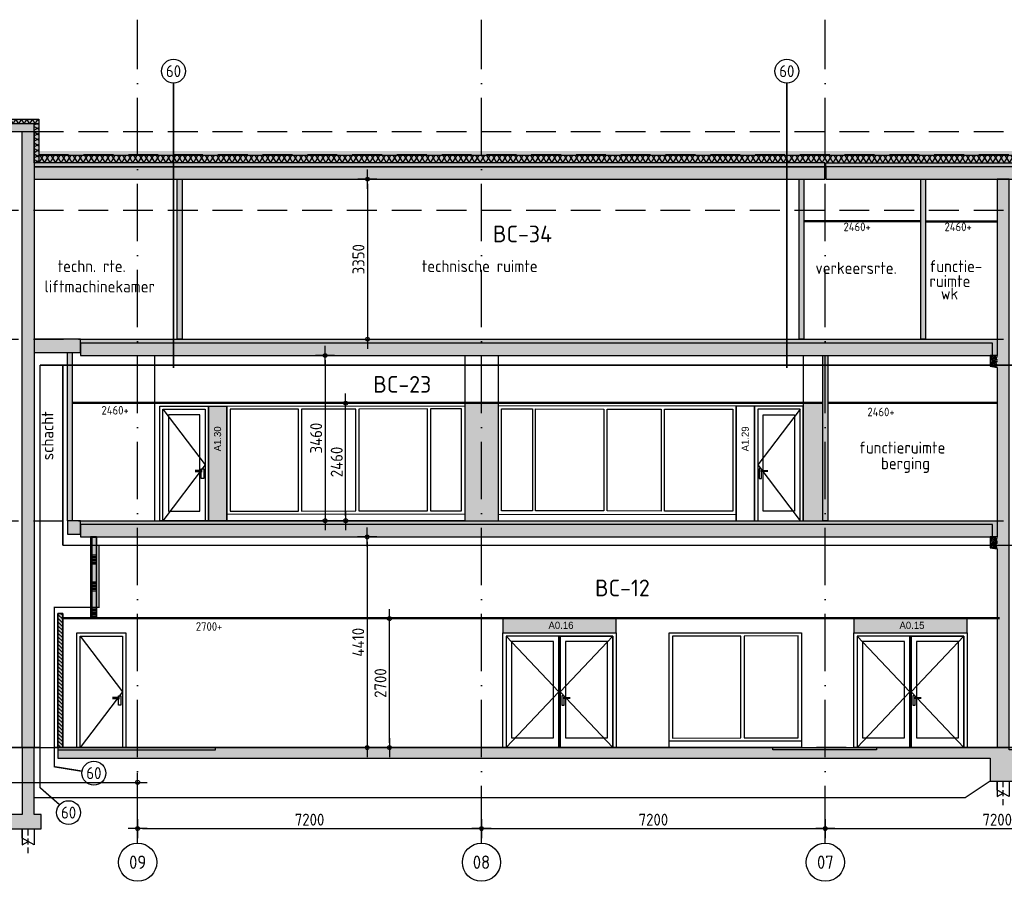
# Model space of a CAD drawing. Header units: millimetres. Extents: x -14070 to 121216, y 14949 to 85047.
# Tile 15 of 33: x 41630 to 62248, y 16840 to 34880. Entities that reach past the tile are written whole.
import ezdxf
from ezdxf.enums import TextEntityAlignment as Align

# ---------------------------------------------------------------- set-up
doc = ezdxf.new("R2010")
doc.units = ezdxf.units.MM
doc.header["$LTSCALE"] = 100
for name, pattern in [('ACAD_ISO10W100', [18, 12, -3, 0, -3]), ('gevels$0$ACAD_ISO10W100', [18, 12, -3, 0, -3]), ('HIDDEN2', [0.1875, 0.125, -0.0625])]:
    doc.linetypes.add(name, pattern=pattern)
doc.layers.get('Defpoints').update_dxf_attribs({"color": 181})
for name, color, linetype in [('A--L$7--_stramien', 1, 'Continuous'), ('A--L20--_bovenbouw', 8, 'Continuous'), ('A--L28--_hoofddraagkonstrukties', 3, 'Continuous'), ('A--L65--_beveiligingsinstallaties', 1, 'Continuous'), ('A--T$7--_stramien', 7, 'Continuous'), ('AM$1A---_MAATVOERING', 2, 'Continuous'), ('BURO_hoogtelijnen', 8, 'Continuous'), ('BURO_tekst', 7, 'Continuous'), ('Detail_arcering_rood', 1, 'Continuous'), ('Detail_beton', 4, 'Continuous'), ('Detail_isolatie', 1, 'Continuous'), ('Detail_kalkzandsteen', 4, 'Continuous'), ('Detail_prefabbeton', 4, 'Continuous'), ('gevels$0$A--L$7--_stramien', 1, 'Continuous')]:
    doc.layers.add(name, color=color, linetype=linetype)
for name, color, linetype, true_color in [('RAL 5007', 7, 'Continuous', 0x376b8c), ('SCHIJF', 7, 'Continuous', 0xb1c9df), ('signs', 7, 'Continuous', 0x5f76a8)]:
    doc.layers.add(name, color=color, linetype=linetype, true_color=true_color)
doc.styles.add('BRON maatvoering', font='isocp.shx')
doc.styles.add('BRON standaard', font='isocp.shx')
doc.styles.add('BURO maatvoering', font='isocp.shx')
doc.styles.add('MAAR_logotekst', font='DIN1451Com-Mittelschrift.ttf')
doc.styles.add('MAAR_stempel', font='LTe50146.ttf')
doc.dimstyles.new('BURO maatvoering 1-100', dxfattribs={"dimscale": 100, "dimtxt": 2.5, "dimasz": 1, "dimexe": 125, "dimexo": 0, "dimtad": 1, "dimdec": 0, "dimzin": 12, "dimdsep": 46, "dimtxsty": 'BRON maatvoering', "dimblk": 'BURO_maatvoeringssymbool_01', "dimcen": 2, "dimse1": 1, "dimse2": 1, "dimclrd": 1, "dimclrt": 7, "dimadec": 0, "dimazin": 0, "dimtfac": 1, "dimtdec": 0, "dimtix": 1, "dimtofl": 0, "dimtmove": 0, "dimatfit": 3, "dimldrblk": 'DOT', "dimfxl": 1, "dimtolj": 1, "dimtzin": 0, "dimarcsym": 0})
pattern_1 = [(17, (-290, 0), (10.314982, 31.931044), [0, -32.64, -18.48, 0, -26.88]), (48, (-290, 0), (-7.366232, 32.468733), [0, -32.32, 0, -32.96, 0, -26.56]), (71, (-290, 0), (-19.164631, 26.905229), [0, -32, 0, -19.2, -26.32])]
pattern_2 = [(44.41034, (0, 0), (-26.872023, 27.430902), []), (16.41034, (0, 0), (10.643048, 31.823198), [0, -32.64, -18.48, 0, -26.88]), (47.41034, (0, 0), (-7.031695, 32.542822), [0, -32.32, 0, -32.96, 0, -26.56]), (70.41034, (0, 0), (-18.886725, 27.101033), [0, -32, 0, -192, -26.32])]
pattern_3 = [(17, (0, 0), (10.314982, 31.9310436), [0, -32.64, -18.48, 0, -26.88]), (48, (0, 0), (-7.3662316, 32.468733), [0, -32.32, 0, -32.96, 0, -26.56]), (71, (0, 0), (-19.164631, 26.9052286), [0, -32, 0, -19.2, -26.32])]
pattern_4 = [(44.41034, (1e-11, -3800), (-26.872023, 27.430902), []), (16.41034, (1e-11, -3800), (10.643048, 31.823198), [0, -32.64, -18.48, 0, -26.88]), (47.41034, (1e-11, -3800), (-7.031695, 32.542822), [0, -32.32, 0, -32.96, 0, -26.56]), (70.41034, (1e-11, -3800), (-18.886725, 27.101033), [0, -32, 0, -192, -26.32])]

# ---------------------------------------------------------------- blocks, each defined once
blk = doc.blocks.new('BURO_maatvoeringssymbool_01')
at = {"color": 1}
for p, q in [((-2, 0), (2, 0)), ((0, -2), (0, 2))]:
    blk.add_line(p, q, dxfattribs=at)
blk.add_circle((0, 0), 0.4, dxfattribs=at)
blk = doc.blocks.new('*D145')
at = {"layer": 'AM$1A---_MAATVOERING', "color": 1, "lineweight": -2, "transparency": 16777216}
blk.add_line((37000, 18912), (44000, 18912), dxfattribs=at)
at = {"layer": 'Defpoints', "color": 0, "transparency": 16777216}
for p in [(44100, 18912), (36900, 18608), (44100, 18608)]:
    blk.add_point(p, dxfattribs=at)
at = {"layer": 'AM$1A---_MAATVOERING', "color": 1, "lineweight": -2, "transparency": 16777216, "xscale": 100, "yscale": 100, "zscale": 100, "rotation": 180}
blk.add_blockref('BURO_maatvoeringssymbool_01', (36900, 18912), dxfattribs=at)
at = {"layer": 'AM$1A---_MAATVOERING', "color": 1, "lineweight": -2, "transparency": 16777216, "xscale": 100, "yscale": 100, "zscale": 100}
blk.add_blockref('BURO_maatvoeringssymbool_01', (44100, 18912), dxfattribs=at)
at = {"layer": 'AM$1A---_MAATVOERING', "color": 7, "transparency": 16777216, "insert": (40500, 19099), "char_height": 250, "attachment_point": 5, "style": 'BRON maatvoering'}
blk.add_mtext('\\A1;7200', dxfattribs=at)
blk = doc.blocks.new('_Dot')
at = {"color": 0, "linetype": 'ByBlock', "lineweight": -2}
blk.add_line((-0.5, 0), (-1, 0), dxfattribs=at)
at = {"color": 0, "linetype": 'ByBlock', "const_width": 0.5}
blk.add_lwpolyline([(-0.25, 0, 1), (0.25, 0, 1)], format="xyb", close=True, dxfattribs=at)
blk = doc.blocks.new('*D146')
at = {"layer": 'AM$1A---_MAATVOERING', "color": 1, "lineweight": -2, "transparency": 16777216}
blk.add_line((44200, 17944), (51200, 17944), dxfattribs=at)
at = {"layer": 'Defpoints', "color": 0, "transparency": 16777216}
for p in [(51300, 17944), (44100, 17640), (51300, 17640)]:
    blk.add_point(p, dxfattribs=at)
at = {"layer": 'AM$1A---_MAATVOERING', "color": 1, "lineweight": -2, "transparency": 16777216, "xscale": 100, "yscale": 100, "zscale": 100, "rotation": 180}
blk.add_blockref('BURO_maatvoeringssymbool_01', (44100, 17944), dxfattribs=at)
at = {"layer": 'AM$1A---_MAATVOERING', "color": 1, "lineweight": -2, "transparency": 16777216, "xscale": 100, "yscale": 100, "zscale": 100}
blk.add_blockref('BURO_maatvoeringssymbool_01', (51300, 17944), dxfattribs=at)
at = {"layer": 'AM$1A---_MAATVOERING', "color": 7, "transparency": 16777216, "insert": (47700, 18131), "char_height": 250, "attachment_point": 5, "style": 'BRON maatvoering'}
blk.add_mtext('\\A1;7200', dxfattribs=at)
blk = doc.blocks.new('*D147')
at = {"layer": 'AM$1A---_MAATVOERING', "color": 1, "lineweight": -2, "transparency": 16777216}
blk.add_line((51400, 17944), (58400, 17944), dxfattribs=at)
at = {"layer": 'Defpoints', "color": 0, "transparency": 16777216}
for p in [(58500, 19140), (58500, 17944), (51300, 17640)]:
    blk.add_point(p, dxfattribs=at)
at = {"layer": 'AM$1A---_MAATVOERING', "color": 1, "lineweight": -2, "transparency": 16777216, "xscale": 100, "yscale": 100, "zscale": 100, "rotation": 180}
blk.add_blockref('BURO_maatvoeringssymbool_01', (51300, 17944), dxfattribs=at)
at = {"layer": 'AM$1A---_MAATVOERING', "color": 1, "lineweight": -2, "transparency": 16777216, "xscale": 100, "yscale": 100, "zscale": 100}
blk.add_blockref('BURO_maatvoeringssymbool_01', (58500, 17944), dxfattribs=at)
at = {"layer": 'AM$1A---_MAATVOERING', "color": 7, "transparency": 16777216, "insert": (54900, 18131), "char_height": 250, "attachment_point": 5, "style": 'BRON maatvoering'}
blk.add_mtext('\\A1;7200', dxfattribs=at)
blk = doc.blocks.new('*D148')
at = {"layer": 'AM$1A---_MAATVOERING', "color": 1, "lineweight": -2, "transparency": 16777216}
blk.add_line((58600, 17944), (65600, 17944), dxfattribs=at)
at = {"layer": 'Defpoints', "color": 0, "transparency": 16777216}
for p in [(58500, 19140), (65700, 19140), (65700, 17944)]:
    blk.add_point(p, dxfattribs=at)
at = {"layer": 'AM$1A---_MAATVOERING', "color": 1, "lineweight": -2, "transparency": 16777216, "xscale": 100, "yscale": 100, "zscale": 100, "rotation": 180}
blk.add_blockref('BURO_maatvoeringssymbool_01', (58500, 17944), dxfattribs=at)
at = {"layer": 'AM$1A---_MAATVOERING', "color": 1, "lineweight": -2, "transparency": 16777216, "xscale": 100, "yscale": 100, "zscale": 100}
blk.add_blockref('BURO_maatvoeringssymbool_01', (65700, 17944), dxfattribs=at)
at = {"layer": 'AM$1A---_MAATVOERING', "color": 7, "transparency": 16777216, "insert": (62100, 18131), "char_height": 250, "attachment_point": 5, "style": 'BRON maatvoering'}
blk.add_mtext('\\A1;7200', dxfattribs=at)
blk = doc.blocks.new('paal')
at = {"color": 1}
for points in [[(1707, -22488), (1707, -22814), (1957, -22677), (1957, -22488)], [(1957, -22488), (1957, -22814), (1832, -22745)]]:
    blk.add_lwpolyline(points, dxfattribs=at)
at = {"layer": 'BURO_hoogtelijnen', "linetype": 'HIDDEN2', "ltscale": 10}
blk.add_line((1832, -22992), (1832, -22444), dxfattribs=at)
blk = doc.blocks.new('*U216')
at = {"layer": 'Detail_arcering_rood'}
h = blk.add_hatch(dxfattribs=at)
h.set_pattern_fill('ISOLATIE', color=256, scale=100, style=0)
h.set_pattern_definition([(60, (6277.9, 0), (-86.6025, 50), []), (120, (6277.9, 0), (-86.6025, -50), [])])
h.paths.add_polyline_path([(0, 0), (0, 100), (820, 100), (820, 0)])
at = {"layer": 'Detail_isolatie'}
blk.add_lwpolyline([(0, 0), (0, 100), (820, 100), (820, 0)], close=True, dxfattribs=at)
blk = doc.blocks.new('*U217')
at = {"layer": 'Detail_arcering_rood'}
h = blk.add_hatch(dxfattribs=at)
h.set_pattern_fill('ISOLATIE', color=256, scale=100, style=0)
h.set_pattern_definition([(60, (8757.89, 0), (-86.6025, 50), []), (120, (8757.89, 0), (-86.6025, -50), [])])
h.paths.add_polyline_path([(0, 0), (0, 100), (3300, 100), (3300, 0)])
at = {"layer": 'Detail_isolatie'}
blk.add_lwpolyline([(0, 0), (0, 100), (3300, 100), (3300, 0)], close=True, dxfattribs=at)
blk = doc.blocks.new('*U219')
at = {"layer": 'Detail_arcering_rood'}
h = blk.add_hatch(dxfattribs=at)
h.set_pattern_fill('KALKZ', color=256, style=0)
h.set_pattern_definition([(45, (1e-11, 2707.98), (-38.8909, 38.8909), [])])
h.paths.add_polyline_path([(0, 2808), (100, 2808), (100, 0), (0, 0)])
at = {"layer": 'Detail_kalkzandsteen'}
blk.add_lwpolyline([(0, 2808), (100, 2808), (100, 0), (0, 0)], close=True, dxfattribs=at)
blk = doc.blocks.new('*D395')
at = {"layer": 'AM$1A---_MAATVOERING', "color": 1, "lineweight": -2, "transparency": 16777216}
blk.add_line((49372, 19740), (49372, 22240), dxfattribs=at)
at = {"layer": 'Defpoints', "color": 0, "transparency": 16777216}
for p in [(49372, 22340), (49656, 22340), (50107, 19640)]:
    blk.add_point(p, dxfattribs=at)
at = {"layer": 'AM$1A---_MAATVOERING', "color": 1, "lineweight": -2, "transparency": 16777216, "xscale": 100, "yscale": 100, "zscale": 100}
for p, rotation in [((49372, 22340), 90), ((49372, 19640), 270)]:
    blk.add_blockref('BURO_maatvoeringssymbool_01', p, dxfattribs=dict(at, rotation=rotation))
at = {"layer": 'AM$1A---_MAATVOERING', "color": 7, "transparency": 16777216, "insert": (49184, 20990), "char_height": 250, "attachment_point": 5, "rotation": 90, "style": 'BRON maatvoering'}
blk.add_mtext('\\A1;2700', dxfattribs=at)
blk = doc.blocks.new('*D396')
at = {"layer": 'AM$1A---_MAATVOERING', "color": 1, "lineweight": -2, "transparency": 16777216}
blk.add_line((48906, 23950), (48906, 19740), dxfattribs=at)
at = {"layer": 'Defpoints', "color": 0, "transparency": 16777216}
for p in [(48182, 24050), (48906, 19640), (50072, 19640)]:
    blk.add_point(p, dxfattribs=at)
at = {"layer": 'AM$1A---_MAATVOERING', "color": 1, "lineweight": -2, "transparency": 16777216, "xscale": 100, "yscale": 100, "zscale": 100}
for p, rotation in [((48906, 24050), 90), ((48906, 19640), 270)]:
    blk.add_blockref('BURO_maatvoeringssymbool_01', p, dxfattribs=dict(at, rotation=rotation))
at = {"layer": 'AM$1A---_MAATVOERING', "color": 7, "transparency": 16777216, "insert": (48718, 21845), "char_height": 250, "attachment_point": 5, "rotation": 90, "style": 'BRON maatvoering'}
blk.add_mtext('\\A1;4410', dxfattribs=at)
blk = doc.blocks.new('*D397')
at = {"layer": 'AM$1A---_MAATVOERING', "color": 1, "lineweight": -2, "transparency": 16777216}
blk.add_line((48025, 27750), (48025, 24490), dxfattribs=at)
at = {"layer": 'Defpoints', "color": 0, "transparency": 16777216}
for p in [(47301, 27850), (48025, 24390), (48686, 24390)]:
    blk.add_point(p, dxfattribs=at)
at = {"layer": 'AM$1A---_MAATVOERING', "color": 1, "lineweight": -2, "transparency": 16777216, "xscale": 100, "yscale": 100, "zscale": 100}
for p, rotation in [((48025, 27850), 90), ((48025, 24390), 270)]:
    blk.add_blockref('BURO_maatvoeringssymbool_01', p, dxfattribs=dict(at, rotation=rotation))
at = {"layer": 'AM$1A---_MAATVOERING', "color": 7, "transparency": 16777216, "insert": (47837, 26120), "char_height": 250, "attachment_point": 5, "rotation": 90, "style": 'BRON maatvoering'}
blk.add_mtext('\\A1;3460', dxfattribs=at)
blk = doc.blocks.new('*D398')
at = {"layer": 'AM$1A---_MAATVOERING', "color": 1, "lineweight": -2, "transparency": 16777216}
blk.add_line((48456, 24490), (48456, 26750), dxfattribs=at)
at = {"layer": 'Defpoints', "color": 0, "transparency": 16777216}
for p in [(48456, 26850), (49453, 26850), (48709, 24390)]:
    blk.add_point(p, dxfattribs=at)
at = {"layer": 'AM$1A---_MAATVOERING', "color": 1, "lineweight": -2, "transparency": 16777216, "xscale": 100, "yscale": 100, "zscale": 100}
for p, rotation in [((48456, 26850), 90), ((48456, 24390), 270)]:
    blk.add_blockref('BURO_maatvoeringssymbool_01', p, dxfattribs=dict(at, rotation=rotation))
at = {"layer": 'AM$1A---_MAATVOERING', "color": 7, "transparency": 16777216, "insert": (48268, 25620), "char_height": 250, "attachment_point": 5, "rotation": 90, "style": 'BRON maatvoering'}
blk.add_mtext('\\A1;2460', dxfattribs=at)
blk = doc.blocks.new('*D401')
at = {"layer": 'AM$1A---_MAATVOERING', "color": 1, "lineweight": -2, "transparency": 16777216}
blk.add_line((48912, 31440), (48912, 28290), dxfattribs=at)
at = {"layer": 'Defpoints', "color": 0, "transparency": 16777216}
for p in [(47304, 31540), (48912, 28190), (49573, 28190)]:
    blk.add_point(p, dxfattribs=at)
at = {"layer": 'AM$1A---_MAATVOERING', "color": 1, "lineweight": -2, "transparency": 16777216, "xscale": 100, "yscale": 100, "zscale": 100}
for p, rotation in [((48912, 31540), 90), ((48912, 28190), 270)]:
    blk.add_blockref('BURO_maatvoeringssymbool_01', p, dxfattribs=dict(at, rotation=rotation))
at = {"layer": 'AM$1A---_MAATVOERING', "color": 7, "transparency": 16777216, "insert": (48724, 29865), "char_height": 250, "attachment_point": 5, "rotation": 90, "style": 'BRON maatvoering'}
blk.add_mtext('\\A1;3350', dxfattribs=at)
blk = doc.blocks.new('AL_stramlab_01_P03_BV')
at = {"color": 2, "linetype": 'Continuous', "lineweight": -2}
blk.add_circle((0, 0), 500, dxfattribs=at)
at = {"color": 4, "linetype": 'Continuous', "lineweight": -2, "style": 'BRON standaard'}
blk.add_attdef('LABEL', text='', height=350, dxfattribs=at).set_placement((0, 0), align=Align.MIDDLE_CENTER)
blk = doc.blocks.new('65_brandscheiding_01_P03_BV')
at = {"color": 3, "linetype": 'Continuous', "lineweight": -2}
blk.add_circle((0, 0), 2.5, dxfattribs=at)
at = {"color": 4, "linetype": 'Continuous', "lineweight": -2, "style": 'BURO maatvoering'}
blk.add_attdef('BURO_BRSCH:MIN', text='', height=2.5, dxfattribs=at).set_placement((0, 0), align=Align.MIDDLE_CENTER)

msp = doc.modelspace()

# ---------------------------------------------------------------- hatches: boundary and pattern name
h = msp.add_hatch(color=60)
h.dxf.hatch_style = 1
h.paths.add_polyline_path([(38730, 31880), (38730, 32800), (42030, 32800), (42030, 31880), (41930, 31880), (41930, 32700), (38830, 32700), (38830, 31880)])
h = msp.add_hatch()
h.set_pattern_fill('GRAVEL', color=256, scale=5)
h.set_pattern_definition([(228.0128, (-39797.528, 153711.018), (-1016.0008633, -1143.00140448), [17.08605, -1691.525]), (184.9697, (-39808.958, 153698.3185), (1524.00246531, 126.99910377), [29.32025, -2902.7]), (132.5104, (-39838.168, 153695.7785), (1269.99907592, -1397.00136462), [20.6741, -2046.735]), (267.2737, (-39887.698, 153664.0285), (126.99944854, 2539.99918267), [26.70025, -2643.32]), (292.8337, (-39888.968, 153637.3585), (-635.00180278, 1524.0008665), [26.1817, -2591.99]), (357.2737, (-39878.808, 153613.2285), (-2539.99918267, 126.99944854), [26.70025, -2643.32]), (37.6942, (-39852.138, 153611.9585), (-1651.00104306, -1269.99886785), [35.3097, -3495.655]), (72.2553, (-39824.198, 153633.5485), (889.00177827, 2794.0008103), [33.336, -3300.265]), (121.4296, (-39814.038, 153665.2985), (-1016.00026176, 1650.998058), [26.79065, -2652.275]), (175.2364, (-39828.008, 153688.158), (1396.99890265, -126.99880814), [30.58565, -1498.695]), (222.3974, (-39858.488, 153690.6985), (-1524.00004586, -1396.99818253), [39.5539, -3915.84]), (138.8141, (-39761.968, 153662.758), (-888.9994337, 761.99882786), [13.50025, -1336.53]), (171.4692, (-39772.128, 153671.6485), (1650.99747978, -254.00064), [25.6841, -2542.73]), (225, (-39797.53, 153675.46), (-3e-14, -126.999913), [17.96045, -161.6445]), (203.1986, (-39806.418, 153690.698), (635.0021413, 254.0011137), [9.67205, -957.53]), (291.8014, (-39815.308, 153686.888), (-127.000089, 381.0002454), [13.6783, -670.24]), (30.9638, (-39810.228, 153674.188), (380.9995977, 254.000198), [22.216, -718.315]), (161.5651, (-39791.178, 153685.62), (254.000116, -126.999811), [16.06435, -385.545]), (16.3895, (-39888.968, 153686.8885), (1270.0007007, 380.9992075), [22.5044, -2227.94]), (70.3462, (-39867.378, 153693.2385), (-507.99858443, -1396.99802443), [18.87995, -1869.11]), (293.1986, (-39791.178, 153711.018), (-254.0011137, 635.0021413), [19.344, -947.86]), (343.6105, (-39783.558, 153693.2385), (-1270.0007007, 380.9992075), [22.5044, -2227.94]), (339.444, (-39888.968, 153608.148), (-635.0007882, 253.9996918), [21.70175, -1063.385]), (294.7751, (-39868.648, 153600.5285), (-634.9985202, 1396.9993513), [18.1836, -1800.18]), (66.8014, (-39789.908, 153584.018), (254.0011137, 635.0021413), [19.344, -947.86]), (17.354, (-39782.288, 153601.7985), (-1651.0000891, -507.99923378), [21.28915, -2107.62]), (69.444, (-39852.138, 153584.018), (-253.9996918, -635.0007882), [10.8509, -1074.24]), (101.3099, (-39797.528, 153584.018), (-126.999373, 507.998373), [6.47575, -641.1]), (165.9638, (-39798.798, 153590.368), (381.0002677, -126.99978), [26.1817, -497.4525]), (186.009, (-39824.198, 153596.7185), (1269.99812722, 126.99970343), [24.26335, -2402.07]), (303.6901, (-39810.228, 153662.76), (-127.0000436, 253.999755), [18.3162, -439.589]), (353.1572, (-39800.068, 153647.5185), (2159.00089283, -254.00113758), [31.97785, -3165.8]), (60.9454, (-39768.318, 153643.708), (-507.9988183, -888.99788054), [13.0754, -1294.47]), (90, (-39761.97, 153655.14), (-127, 127), [7.62, -119.38]), (120.2564, (-39826.738, 153600.528), (507.99892334, -888.99955162), [17.64335, -1746.695]), (48.0128, (-39835.628, 153615.768), (1016.0008633, 1143.00140448), [34.17215, -1674.44]), (0, (-39812.77, 153641.17), (127, 127), [33.02, -93.98]), (325.3048, (-39779.748, 153641.1685), (-1269.99779955, 889.00008452), [20.0805, -1987.965]), (254.0546, (-39763.238, 153629.738), (-127.000324, -508.0012102), [18.49145, -906.085]), (207.646, (-39768.318, 153611.9585), (-2412.99915245, -1270.00079874), [30.10725, -2980.625]), (175.4261, (-39794.988, 153597.9885), (-1651.00038024, 126.99938556), [31.85145, -3153.29]), (175.4261, (-39794.988, 153597.9885), (-1651.00038024, 126.99938556), [31.85145, -3153.29])])
h.paths.add_polyline_path([(42030, 32128.5), (42030, 32046.5), (98424.3, 32046.5), (98424.3, 32128.5)])
h.paths.add_polyline_path([(38730, 32046.5), (38730, 32128.5), (22261, 32128.5), (22261, 32046.5)])
for points in [[(44930, 31540), (45030, 31540), (45030, 28190), (44930, 28190)], [(57950, 31540), (58050, 31540), (58050, 28190), (57950, 28190)], [(60500, 31540), (60600, 31540), (60600, 28190), (60500, 28190)], [(42630, 27910), (42730, 27910), (42730, 24390), (42630, 24390)], [(58450, 27850), (58550, 27850), (58550, 24390), (58450, 24390)]]:
    msp.add_hatch(color=60).paths.add_polyline_path(points)
at = {"layer": 'A--L20--_bovenbouw', "linetype": 'Continuous', "lineweight": -3}
msp.add_hatch(color=249, dxfattribs=at).paths.add_polyline_path([(43239.3, 22360), (43239.3, 24050), (43114.3, 24050), (43114.3, 22360)], flags=0)
h = msp.add_hatch(dxfattribs=at)
h.set_pattern_fill('SWAND', color=1, scale=5, angle=90, style=0)
h.set_pattern_definition([(180, (43239.26, 22360), (-3e-14, -562.5), []), (180, (43239.26, 22391.27), (-3e-14, -562.5), []), (180, (43239.26, 22422.5), (-3e-14, -562.5), []), (180, (43239.26, 22453.77), (-3e-14, -562.5), []), (180, (43239.26, 22485), (-3e-14, -562.5), []), (180, (43239.26, 22516.27), (-3e-14, -562.5), []), (180, (43239.26, 22547.5), (-3e-14, -562.5), [])])
h.paths.add_polyline_path([(43239.3, 22360), (43239.3, 24050), (43114.3, 24050), (43114.3, 22360)], flags=0)
at = {"layer": 'Detail_arcering_rood'}
h = msp.add_hatch(dxfattribs=at)
h.set_pattern_fill('PREFB', color=256, scale=2, style=0)
h.set_pattern_definition([(45, (-26054.922, 167764.02), (-27.1529, 27.1529), []), (17, (-26054.922, 167764.018), (10.314982, 31.9310436), [0, -32.64, -18.48, 0, -26.88]), (48, (-26054.922, 167764.018), (-7.3662316, 32.468733), [0, -32.32, 0, -32.96, 0, -26.56]), (71, (-26054.922, 167764.018), (-19.1646307, 26.9052286), [0, -32, 0, -192, -26.32])])
h.paths.add_polyline_path([(38830, 32540), (41930, 32540), (41930, 32700), (38830, 32700)])
h = msp.add_hatch(dxfattribs=at)
h.set_pattern_fill('PREFB', color=256, scale=2, angle=359.41034, style=0)
h.set_pattern_definition(pattern_2)
h.paths.add_polyline_path([(41680, 32540), (41930, 32540), (41930, 19640), (41680, 19640)])
h = msp.add_hatch(dxfattribs=at)
h.set_pattern_fill('ISOLATIE', color=256, scale=100, style=0)
h.set_pattern_definition([(60, (-39888.97, 153584.02), (-86.60254, 50), []), (120, (-39888.97, 153584.02), (-86.60254, -50), [])])
h.paths.add_polyline_path([(38730, 31880), (38730, 32044.5), (22261.5, 32044.5), (22261.5, 31880)])
h.paths.add_polyline_path([(42030, 32044.5), (42030, 31880), (98424.3, 31880), (98424.3, 32044.5)])
h = msp.add_hatch(dxfattribs=at)
h.set_pattern_fill('BETON', color=256, scale=2, style=0)
h.set_pattern_definition(pattern_3)
h.paths.add_polyline_path([(41930, 31800), (58490, 31800), (58490, 31880), (41930, 31880)])
h = msp.add_hatch(dxfattribs=at)
h.set_pattern_fill('PREFB', color=256, scale=2, style=0)
h.set_pattern_definition([(45, (-9535.202, 166764.02), (-27.1529, 27.1529), []), (17, (-9535.202, 166764.018), (10.314982, 31.9310436), [0, -32.64, -18.48, 0, -26.88]), (48, (-9535.202, 166764.018), (-7.3662316, 32.468733), [0, -32.32, 0, -32.96, 0, -26.56]), (71, (-9535.202, 166764.018), (-19.1646307, 26.9052286), [0, -32, 0, -192, -26.32])])
h.paths.add_polyline_path([(41930, 31540), (58490, 31540), (58490, 31800), (41930, 31800)])
h = msp.add_hatch(dxfattribs=at)
h.set_pattern_fill('BETON', color=256, scale=2, style=0)
h.set_pattern_definition(pattern_3)
h.paths.add_polyline_path([(58510, 31800), (58510, 31880), (98424.3, 31880), (98424.3, 31540), (98274.3, 31540), (98274.3, 31800)])
h = msp.add_hatch(dxfattribs=at)
h.set_pattern_fill('PREFB', color=256, scale=2, style=0)
h.set_pattern_definition([(45, (24315.534, 166764.02), (-27.1529, 27.1529), []), (17, (24315.534, 166764.018), (10.314982, 31.9310436), [0, -32.64, -18.48, 0, -26.88]), (48, (24315.534, 166764.018), (-7.3662316, 32.468733), [0, -32.32, 0, -32.96, 0, -26.56]), (71, (24315.534, 166764.018), (-19.1646307, 26.9052286), [0, -32, 0, -192, -26.32])])
h.paths.add_polyline_path([(58510, 31540), (98274.3, 31540), (98274.3, 31800), (58510, 31800)])
h = msp.add_hatch(dxfattribs=at)
h.set_pattern_fill('PREFB', color=256, scale=2, style=0)
h.set_pattern_definition([(45, (-3850, -2575), (-27.1529, 27.1529), []), (17, (-3850, -2575), (10.314982, 31.931044), [0, -32.64, -18.48, 0, -26.88]), (48, (-3850, -2575), (-7.366232, 32.468733), [0, -32.32, 0, -32.96, 0, -26.56]), (71, (-3850, -2575), (-19.164631, 26.905229), [0, -32, 0, -192, -26.32])])
h.paths.add_polyline_path([(62350, 31540), (62100, 31540), (62100, 19640), (62350, 19640)])
h = msp.add_hatch(dxfattribs=at)
h.set_pattern_fill('BETON', color=256, scale=2, style=0)
h.set_pattern_definition([(17, (0, 3800), (10.314982, 31.931044), [0, -32.64, -18.48, 0, -26.88]), (48, (0, 3800), (-7.366232, 32.468733), [0, -32.32, 0, -32.96, 0, -26.56]), (71, (0, 3800), (-19.164631, 26.905229), [0, -32, 0, -19.2, -26.32])])
h.paths.add_polyline_path([(38830, 27910), (35830, 27910), (35830, 28190), (38830, 28190)])
h.paths.add_polyline_path([(42900, 28190), (41930, 28190), (41930, 27910), (42900, 27910)])
h = msp.add_hatch(dxfattribs=at)
h.set_pattern_fill('BETON', color=256, scale=2, style=0)
h.set_pattern_definition(pattern_3)
h.paths.add_polyline_path([(42900, 28190), (62100, 28190), (62100, 27850), (62004, 27850), (62004, 28110), (42900, 28110)])
h = msp.add_hatch(dxfattribs=at)
h.set_pattern_fill('PREFB', color=256, scale=2, style=0)
h.set_pattern_definition([(45, (-8426.18, 163074.02), (-27.1529, 27.1529), []), (17, (-8426.18, 163074.018), (10.314982, 31.9310436), [0, -32.64, -18.48, 0, -26.88]), (48, (-8426.18, 163074.018), (-7.3662316, 32.468733), [0, -32.32, 0, -32.96, 0, -26.56]), (71, (-8426.18, 163074.018), (-19.1646307, 26.9052286), [0, -32, 0, -192, -26.32])])
h.paths.add_polyline_path([(42900, 27850), (62004, 27850), (62004, 28110), (42900, 28110)])
h = msp.add_hatch(dxfattribs=at)
h.set_pattern_fill('PREFB', color=256, scale=2, angle=359.41034, style=0)
h.set_pattern_definition(pattern_2)
h.paths.add_polyline_path([(61950, 27850), (62100, 27850), (62100, 27600), (61950, 27625)])
h = msp.add_hatch(dxfattribs=at)
h.set_pattern_fill('BETON', color=256, scale=2, style=0)
h.set_pattern_definition(pattern_3)
h.paths.add_polyline_path([(38830, 24110), (35830, 24110), (35830, 24390), (38830, 24390)])
h.paths.add_polyline_path([(42900, 24390), (42630, 24390), (42630, 24110), (42900, 24110)])
h = msp.add_hatch(dxfattribs=at)
h.set_pattern_fill('BETON', color=256, scale=2, style=0)
h.set_pattern_definition([(17, (1e-11, -3800), (10.314982, 31.931044), [0, -32.64, -18.48, 0, -26.88]), (48, (1e-11, -3800), (-7.366232, 32.468733), [0, -32.32, 0, -32.96, 0, -26.56]), (71, (1e-11, -3800), (-19.164631, 26.905229), [0, -32, 0, -19.2, -26.32])])
h.paths.add_polyline_path([(42900, 24390), (62100, 24390), (62100, 24050), (62004, 24050), (62004, 24310), (42900, 24310)])
h = msp.add_hatch(dxfattribs=at)
h.set_pattern_fill('PREFB', color=256, scale=2, style=0)
h.set_pattern_definition([(45, (-8426.18, 159274.02), (-27.1529, 27.1529), []), (17, (-8426.18, 159274.018), (10.314982, 31.9310436), [0, -32.64, -18.48, 0, -26.88]), (48, (-8426.18, 159274.018), (-7.3662316, 32.468733), [0, -32.32, 0, -32.96, 0, -26.56]), (71, (-8426.18, 159274.018), (-19.1646307, 26.9052286), [0, -32, 0, -192, -26.32])])
h.paths.add_polyline_path([(42900, 24050), (62004, 24050), (62004, 24310), (42900, 24310)])
h = msp.add_hatch(dxfattribs=at)
h.set_pattern_fill('PREFB', color=256, scale=2, angle=359.41034, style=0)
h.set_pattern_definition(pattern_4)
h.paths.add_polyline_path([(61950, 24050), (62100, 24050), (62100, 23800), (61950, 23825)])
h = msp.add_hatch(dxfattribs=at)
h.set_pattern_fill('PREFB', color=256, scale=2, angle=359.41034, style=0)
h.set_pattern_definition(pattern_4)
h.paths.add_polyline_path([(61950, 24050), (62100, 24050), (62100, 23800), (61950, 23825)])
h = msp.add_hatch(dxfattribs=at)
h.set_pattern_fill('BETON', color=256, scale=2, style=0)
h.set_pattern_definition(pattern_1)
h.paths.add_polyline_path([(22110.3, 19640), (22110.3, 19340), (21910.3, 19340), (21910.3, 18840), (22460.3, 18840), (22460.3, 19420), (29550, 19420), (29550, 18940), (30100, 18940), (30100, 19420), (35555, 19420), (35555, 18940), (36105, 18940), (36105, 19420), (38580, 19420), (38580, 18240), (38430, 18240), (38430, 17940), (42080, 17940), (42080, 18240), (41930, 18240), (41930, 19640), (41680, 19640), (41680, 18240), (38839.8, 18240), (38830, 19640)])
h = msp.add_hatch(dxfattribs=at)
h.set_pattern_fill('BETON', color=256, scale=2, style=0)
h.set_pattern_definition(pattern_1)
h.paths.add_polyline_path([(61950, 19420), (61950, 18940), (62500, 18940), (62500, 19420), (69500, 19420), (69500, 18940), (70050, 18940), (70050, 19420), (75780, 19420), (75780, 19640), (69650, 19640), (69650, 19590), (62350, 19590), (62350, 19640), (59575, 19640), (59575, 19590), (57400, 19590), (57400, 19640), (45730, 19640), (45730, 19590), (42430, 19590), (42430, 19420)])
h = msp.add_hatch(color=60, dxfattribs=at)
h.dxf.hatch_style = 1
h.paths.add_polyline_path([(42430, 19590), (45730, 19590), (45730, 19640), (42430, 19640)])
h = msp.add_hatch(color=60, dxfattribs=at)
h.dxf.hatch_style = 1
h.paths.add_polyline_path([(57400, 19640), (59575, 19640), (59575, 19590), (57400, 19590)])
at = {"layer": 'RAL 5007', "true_color": 0x376b8c}
h = msp.add_hatch(color=147, dxfattribs=at)
h.dxf.hatch_style = 1
h.paths.add_polyline_path([(50950, 26850), (51650, 26850), (51650, 24397), (50950, 24397)])
h = msp.add_hatch(color=147, dxfattribs=at)
h.dxf.hatch_style = 1
h.paths.add_polyline_path([(58037, 26850), (58450, 26850), (58450, 24397), (58037, 24397)])

# ---------------------------------------------------------------- linework, layer by layer
for p, q in [((42030, 32046.5), (98423.7, 32046.5)), ((60500, 30670), (58050, 30670)), ((60500, 30650), (58050, 30650)), ((60600, 30670), (62100, 30670)), ((60600, 30650), (62100, 30650)), ((44450, 27850), (44450, 24390)), ((50950, 27857), (50950, 24397)), ((51650, 27857), (51650, 24397)), ((58037, 27850), (58037, 24390)), ((42730, 26870), (58450, 26870)), ((42730, 26850), (58450, 26850)), ((58550, 26870), (62100, 26870)), ((58550, 26850), (62100, 26850)), ((42512.3, 22360), (62146.4, 22360)), ((42512.3, 22342.6), (62146.4, 22342.6))]:
    msp.add_line(p, q)
at = {"color": 8}
for p, q in [((61950, 18940), (61427.3, 18590)), ((61427.3, 18590), (41930, 18590))]:
    msp.add_line(p, q, dxfattribs=at)
for points in [[(38730, 31880), (38730, 32800), (42030, 32800), (42030, 31880), (41930, 31880), (41930, 32700), (38830, 32700), (38830, 31880), (38730, 31880)], [(58510, 31800), (58510, 31880), (98424.3, 31880), (98424.3, 31540), (98274.3, 31540), (98274.3, 31800), (58510, 31800)], [(42900, 28190), (62100, 28190), (62100, 27850), (62004, 27850), (62004, 28110), (42900, 28110)], [(42630, 27910), (42730, 27910), (42730, 24390), (42630, 24390)], [(58450, 27850), (58550, 27850), (58550, 24390), (58450, 24390)], [(42900, 24390), (62100, 24390), (62100, 24050), (62004, 24050), (62004, 24310), (42900, 24310)], [(43146.3, 24050), (43239.3, 24050), (43239.3, 22360), (43146.3, 22360)], [(42430, 22448), (42530, 22448), (42530, 19640), (42430, 19640)], [(43850, 19640), (42830, 19640), (42830, 22040), (43850, 22040)], [(51750, 22040), (54120, 22040), (54120, 19640), (51750, 19640)], [(58000, 19643.8), (55233, 19640), (55233, 22040), (58000, 22043.8)], [(55233, 22040), (58000, 22043.8), (58000, 19776.8), (55233, 19773)], [(59100, 22040), (61470, 22040), (61470, 19640), (59100, 19640)], [(42430, 19590), (45730, 19590), (45730, 19640), (42430, 19640)], [(57400, 19640), (59575, 19640), (59575, 19590), (57400, 19590)]]:
    msp.add_lwpolyline(points, close=True)
at = {"elevation": 0}
msp.add_lwpolyline([(41930, 31800), (58490, 31800), (58490, 31880), (41930, 31880), (41930, 31800)], dxfattribs=at)
for points in [[(44930, 31540), (45030, 31540), (45030, 28190), (44930, 28190)], [(57950, 31540), (58050, 31540), (58050, 28190), (57950, 28190)], [(60500, 31540), (60600, 31540), (60600, 28190), (60500, 28190)]]:
    msp.add_lwpolyline(points, close=True, dxfattribs=at)
at = {"color": 1}
for points in [[(45583, 24390), (44563, 24390), (44563, 26790), (45583, 26790)], [(44630, 26723), (45516, 26723), (45516, 24390), (44630, 24390)], [(44744, 24592.6), (45402, 24592.6), (45402, 26609), (44744, 26609)], [(50950, 24397), (45967.6, 24390), (45967.6, 26790), (50950, 26797)], [(45967.6, 26790), (50950, 26797), (50950, 24530), (45967.6, 24523)], [(47467.6, 26725.1), (46034.6, 26723), (46034.6, 24590), (47467.6, 24592.1)], [(47467.6, 26725.1), (46034.6, 26723), (46034.6, 24590), (47467.6, 24592.1)], [(48667.6, 26726.8), (47534.6, 26725.2), (47534.6, 24592.2), (48667.6, 24593.8)], [(48667.6, 26726.8), (47534.6, 26725.2), (47534.6, 24592.2), (48667.6, 24593.8)], [(50167.6, 26729), (48734.6, 26726.9), (48734.6, 24593.9), (50167.6, 24596)], [(50167.6, 26729), (48734.6, 26726.9), (48734.6, 24593.9), (50167.6, 24596)], [(50883, 26730), (50234.6, 26729.1), (50234.6, 24596.1), (50883, 24597)], [(50883, 26730), (50234.6, 26729.1), (50234.6, 24596.1), (50883, 24597)], [(51650, 24397), (56632.4, 24390), (56632.4, 26790), (51650, 26797)], [(56632.4, 26790), (51650, 26797), (51650, 24530), (56632.4, 24523)], [(51717, 26730), (52365.4, 26729.1), (52365.4, 24596.1), (51717, 24597)], [(51717, 26730), (52365.4, 26729.1), (52365.4, 24596.1), (51717, 24597)], [(52432.4, 26729), (53865.4, 26726.9), (53865.4, 24593.9), (52432.4, 24596)], [(52432.4, 26729), (53865.4, 26726.9), (53865.4, 24593.9), (52432.4, 24596)], [(53932.4, 26726.8), (55065.4, 26725.2), (55065.4, 24592.2), (53932.4, 24593.8)], [(53932.4, 26726.8), (55065.4, 26725.2), (55065.4, 24592.2), (53932.4, 24593.8)], [(55132.4, 26725.1), (56565.4, 26723), (56565.4, 24590), (55132.4, 24592.1)], [(55132.4, 26725.1), (56565.4, 26723), (56565.4, 24590), (55132.4, 24592.1)], [(57017, 24390), (58037, 24390), (58037, 26790), (57017, 26790)], [(57970, 26723), (57084, 26723), (57084, 24390), (57970, 24390)], [(57856, 24592.6), (57198, 24592.6), (57198, 26609), (57856, 26609)], [(42897, 21973), (43783, 21973), (43783, 19640), (42897, 19640)], [(51750, 19640), (51750, 22040), (54120, 22040), (54120, 19640), (54053, 19640), (54053, 21973), (51817, 21973), (51817, 19640), (51750, 19640)], [(51817, 19640), (54053, 19640), (54053, 21973), (51817, 21973)], [(51817, 19640), (52921.5, 19640), (52921.5, 21973), (51817, 21973)], [(52921.5, 21973), (51817, 21973), (51817, 19640), (52921.5, 19640)], [(52807.5, 21859), (51931, 21859), (51931, 19842.6), (52807.5, 19842.6)], [(52948.5, 21973), (54053, 21973), (54053, 19640), (52948.5, 19640)], [(54053, 21973), (52948.5, 21973), (52948.5, 19640), (54053, 19640)], [(53939, 21859), (53062.5, 21859), (53062.5, 19842.6), (53939, 19842.6)], [(56733, 21975.1), (55300, 21973), (55300, 19840), (56733, 19842.1)], [(57933, 21976.8), (56800, 21975.2), (56800, 19842.2), (57933, 19843.8)], [(59100, 19640), (59100, 22040), (61470, 22040), (61470, 19640), (61403, 19640), (61403, 21973), (59167, 21973), (59167, 19640), (59100, 19640)], [(59167, 19640), (61403, 19640), (61403, 21973), (59167, 21973)], [(59167, 19640), (60271.5, 19640), (60271.5, 21973), (59167, 21973)], [(60271.5, 21973), (59167, 21973), (59167, 19640), (60271.5, 19640)], [(60157.5, 21859), (59281, 21859), (59281, 19842.6), (60157.5, 19842.6)], [(60298.5, 21973), (61403, 21973), (61403, 19640), (60298.5, 19640)], [(61403, 21973), (60298.5, 21973), (60298.5, 19640), (61403, 19640)], [(61289, 21859), (60412.5, 21859), (60412.5, 19842.6), (61289, 19842.6)]]:
    msp.add_lwpolyline(points, close=True, dxfattribs=at)
at = {"color": 8}
for points in [[(44630, 26723), (45516, 25556.5), (44630, 24390)], [(57970, 26723), (57084, 25556.5), (57970, 24390)], [(42897, 21973), (43783, 20806.5), (42897, 19640)], [(51817, 21973), (52921.5, 20806.5), (51817, 19640)], [(54053, 21973), (52948.5, 20806.5), (54053, 19640)], [(59167, 21973), (60271.5, 20806.5), (59167, 19640)], [(61403, 21973), (60298.5, 20806.5), (61403, 19640)]]:
    msp.add_lwpolyline(points, dxfattribs=at)
at = {"color": 253, "true_color": 0xa5a6ac}
for points in [[(45583, 26790), (45967.6, 26790), (45967.6, 24390), (45583, 24390)], [(57017, 26790), (56632.4, 26790), (56632.4, 24390), (57017, 24390)], [(51750, 22040), (54120, 22040), (54120, 22342.6), (51750, 22342.6)], [(59100, 22040), (61470, 22040), (61470, 22342.6), (59100, 22342.6)]]:
    msp.add_lwpolyline(points, close=True, dxfattribs=at)
for points in [[(45454.5, 25440.2), (45304.5, 25440.2)], [(45304.5, 25420.2), (45454.5, 25420.2)], [(45433.4, 25440.2), (45433.4, 25476.4), (45483.4, 25476.4), (45483.4, 25276.4), (45433.4, 25276.4), (45433.4, 25420.2)], [(57166.6, 25440.2), (57166.6, 25476.4), (57116.6, 25476.4), (57116.6, 25276.4), (57166.6, 25276.4), (57166.6, 25420.2)], [(57145.5, 25440.2), (57295.5, 25440.2)], [(57295.5, 25420.2), (57145.5, 25420.2)], [(43721.5, 20690.2), (43571.5, 20690.2)], [(43571.5, 20670.2), (43721.5, 20670.2)], [(43700.4, 20690.2), (43700.4, 20726.4), (43750.4, 20726.4), (43750.4, 20526.4), (43700.4, 20526.4), (43700.4, 20670.2)], [(53031.1, 20690.2), (53031.1, 20726.4), (52981.1, 20726.4), (52981.1, 20526.4), (53031.1, 20526.4), (53031.1, 20670.2)], [(53010, 20690.2), (53160, 20690.2)], [(53160, 20670.2), (53010, 20670.2)], [(60381.1, 20690.2), (60381.1, 20726.4), (60331.1, 20726.4), (60331.1, 20526.4), (60381.1, 20526.4), (60381.1, 20670.2)], [(60360, 20690.2), (60510, 20690.2)], [(60510, 20670.2), (60360, 20670.2)], [(42430, 19590), (45730, 19590)]]:
    msp.add_lwpolyline(points)
at = {"color": 60}
for points in [[(42029.1, 32128), (98424.3, 32128), (42030, 31880), (98424.3, 31880)], [(42430, 22448), (42530, 22448), (42430, 19640), (42530, 19640)]]:
    msp.add_solid(points, dxfattribs=at)
at = {"layer": 'A--L$7--_stramien', "color": 1, "linetype": 'ACAD_ISO10W100', "lineweight": -3}
for p, q in [((44100, 17640), (44100, 20640)), ((51300, 17640), (51300, 20640)), ((58500, 17640), (58500, 20640))]:
    msp.add_line(p, q, dxfattribs=at)
at = {"layer": 'A--L20--_bovenbouw', "color": 2, "linetype": 'Continuous', "lineweight": -3}
for p, q in [((43239.3, 24050), (43114.3, 24050)), ((43114.3, 24050), (43114.3, 22360)), ((43239.3, 22360), (43239.3, 24050)), ((43114.3, 22360), (43239.3, 22360))]:
    msp.add_line(p, q, dxfattribs=at)
at = {"layer": 'A--L65--_beveiligingsinstallaties', "color": 1, "linetype": 'ACAD_ISO10W100', "ltscale": 0.3, "true_color": 0xf50004, "const_width": 30}
for points in [[(44851, 27586.6), (44851, 33552.5)], [(57694, 27586.6), (57694, 33552.5)], [(69411, 27647.6), (42056, 27647.6)], [(42056, 27647.6), (42056, 18802), (42466, 18443)], [(42533, 27647.6), (42533, 23873.9)], [(43292, 23873.9), (43292, 22576), (42356, 22576), (42356, 19239), (42937, 19145)], [(69411, 23873.9), (42533, 23873.9)]]:
    msp.add_lwpolyline(points, dxfattribs=at)
at = {"layer": 'BURO_hoogtelijnen', "linetype": 'HIDDEN2', "ltscale": 50}
for p, q in [((-5891.8, 32540), (103000, 32540)), ((-5891.8, 32540), (103000, 32540)), ((42030, 32060), (103000, 32060)), ((-5891.8, 30890), (103000, 30890)), ((-5891.8, 28190), (103000, 28190)), ((-5891.8, 24390), (103000, 24390)), ((103000, 19640), (-5891.8, 19640))]:
    msp.add_line(p, q, dxfattribs=at)
at = {"layer": 'Defpoints'}
msp.add_line((-5891.8, 19640), (103000, 19640), dxfattribs=at)
msp.add_line((-5891.8, 19640), (103000, 19640), dxfattribs=at)
at = {"layer": 'Detail_beton', "elevation": 0}
msp.add_lwpolyline([(41680, 32540), (41930, 32540), (41930, 19640), (41680, 19640)], close=True, dxfattribs=at)
at = {"layer": 'Detail_beton'}
for points in [[(62100, 23800), (62100, 19640), (62350, 19640), (62350, 31540), (62100, 31540), (62100, 27850)], [(62100, 27850), (61950, 27850), (61950, 27625), (62100, 27600)], [(62100, 27600), (62100, 24050)], [(62100, 24050), (61950, 24050), (61950, 23825), (62100, 23800)], [(62100, 24050), (61950, 24050), (61950, 23825), (62100, 23800)], [(38430, 17940), (42080, 17940), (42080, 18240), (41930, 18240), (41930, 19640), (41680, 19640), (41680, 18240), (38839.8, 18240)], [(42430, 19590), (42430, 19420), (61950, 19420), (61950, 18940), (62500, 18940), (62500, 19420), (69500, 19420), (69500, 18940), (70050, 18940), (70050, 19420), (75780, 19420), (75780, 19640), (69650, 19640), (69650, 19590), (62350, 19590), (62350, 19640), (59575, 19640), (59575, 19590), (57400, 19590), (57400, 19640), (45730, 19640)], [(42430, 19590), (45730, 19590), (45730, 19640)]]:
    msp.add_lwpolyline(points, dxfattribs=at)
for points in [[(42900, 28190), (41930, 28190), (41930, 27910), (42900, 27910)], [(42900, 24390), (42630, 24390), (42630, 24110), (42900, 24110)]]:
    msp.add_lwpolyline(points, close=True, dxfattribs=at)
at = {"layer": 'Detail_isolatie'}
msp.add_line((42030, 32044.5), (98424.3, 32044.5), dxfattribs=at)
at = {"layer": 'Detail_prefabbeton', "elevation": 0}
for points in [[(38830, 32540), (41930, 32540), (41930, 32700), (38830, 32700)], [(41930, 31540), (58490, 31540), (58490, 31800), (41930, 31800)]]:
    msp.add_lwpolyline(points, close=True, dxfattribs=at)
at = {"layer": 'Detail_prefabbeton'}
for points in [[(58510, 31540), (98274.3, 31540), (98274.3, 31800), (58510, 31800)], [(42900, 27850), (62004, 27850), (62004, 28110), (42900, 28110)], [(42900, 24050), (62004, 24050), (62004, 24310), (42900, 24310)]]:
    msp.add_lwpolyline(points, close=True, dxfattribs=at)
at = {"layer": 'gevels$0$A--L$7--_stramien', "color": 1, "linetype": 'gevels$0$ACAD_ISO10W100', "lineweight": -3}
for p, q in [((44100, 17640), (44100, 34880)), ((51300, 17640), (51300, 34880)), ((58500, 17640), (58500, 34880))]:
    msp.add_line(p, q, dxfattribs=at)
at = {"layer": 'SCHIJF'}
for points in [[(45583, 26790), (45972, 26790), (45583, 24390), (45972, 24390)], [(51750, 22342.6), (54120, 22342.6), (51750, 22040), (54120, 22040)], [(59100, 22342.6), (61470, 22342.6), (59100, 22040), (61470, 22040)]]:
    msp.add_solid(points, dxfattribs=at)

# ---------------------------------------------------------------- block references
msp.add_blockref('*U217', (38730, 32700))
at = {"rotation": 90.00000000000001}
msp.add_blockref('*U216', (42030, 31880), dxfattribs=at)
at = {"xscale": -1}
for p in [(64057, 41428.2), (43637, 40418.1)]:
    msp.add_blockref('paal', p, dxfattribs=at)
at = {"layer": 'A--L28--_hoofddraagkonstrukties', "xscale": -1}
msp.add_blockref('*U219', (42530, 19640), dxfattribs=at)
at = {"layer": 'A--L65--_beveiligingsinstallaties', "color": 1, "linetype": 'Continuous', "lineweight": -3, "xscale": 100, "yscale": 100, "zscale": 100}
for p in [(44851, 33802.5), (57694, 33802.5), (43183.8, 19105.1), (42654.1, 18278.3)]:
    msp.add_blockref('65_brandscheiding_01_P03_BV', p, dxfattribs=at).add_auto_attribs({'BURO_BRSCH:MIN': '60'})
at = {"layer": 'A--T$7--_stramien', "color": 7, "linetype": 'Continuous', "lineweight": -3, "xscale": 0.8, "yscale": 0.8, "zscale": 0.8}
for p, values in [((44100, 17240), {'LABEL': '09'}), ((51300, 17240), {'LABEL': '08'}), ((58500, 17240), {'LABEL': '07'})]:
    msp.add_blockref('AL_stramlab_01_P03_BV', p, dxfattribs=at).add_auto_attribs(values)

# ---------------------------------------------------------------- texts
at = {"layer": 'BURO_tekst', "color": 1, "linetype": 'ACAD_ISO10W100', "ltscale": 0.3, "true_color": 0xf50004, "style": 'MAAR_logotekst'}
for s, p in [('BC-34', (51539.9, 30219.5)), ('BC-23', (49034.9, 27070.5)), ('BC-12', (53677.9, 22807.5))]:
    msp.add_text(s, height=350, dxfattribs=at).set_placement(p)
at = {"layer": 'BURO_tekst', "color": 1, "style": 'BRON standaard'}
for s, p in [('2460+', (58881.3, 30452.2)), ('2460+', (60996.3, 30452.2)), ('2460+', (43343.3, 26612.2)), ('2460+', (59381.3, 26577.2)), ('2700+', (45318.6, 22084.8))]:
    msp.add_text(s, height=180, dxfattribs=at).set_placement(p)
at = {"layer": 'BURO_tekst', "color": 2, "style": 'BRON standaard'}
for s, p in [('techn. rte.', (42426, 29597)), ('technische ruimte', (50051, 29597)), ('verkeersrte.', (58293, 29556)), ('functie-', (60681, 29594.4)), ('ruimte', (60681, 29283.4)), ('liftmachinekamer', (42150, 29171)), ('wk', (60921, 29020.4)), ('functieruimte', (59205, 25797)), ('berging', (59665, 25467))]:
    msp.add_text(s, height=250, dxfattribs=at).set_placement(p)
msp.add_text('schacht', height=250, rotation=90, dxfattribs=at).set_placement((42336, 25656))
at = {"layer": 'signs', "style": 'MAAR_stempel'}
for s, p in [('A1.30', (45847.7, 25841.1)), ('A1.29', (56897.1, 25841.1))]:
    msp.add_text(s, height=150, rotation=90, dxfattribs=at).set_placement(p)
for s, p in [('A0.16', (52702.6, 22124.3)), ('A0.15', (60052.6, 22124.3))]:
    msp.add_text(s, height=150, dxfattribs=at).set_placement(p)

# ---------------------------------------------------------------- dimensions: what is measured, and where the dimension line sits
at = {"layer": 'AM$1A---_MAATVOERING'}
for base, p1, p2, picture, middle in [((48912, 28190), (47304.3, 31540), (49573, 28190), '*D401', (48724.5, 29865)), ((48025, 24390), (47301.3, 27850), (48686, 24390), '*D397', (47837.5, 26120)), ((48456, 26850), (48709, 24390), (49452.7, 26850), '*D398', (48268.5, 25620)), ((48906, 19640), (48182.3, 24050), (50072, 19640), '*D396', (48718.5, 21845)), ((49372, 22339.6), (50107, 19640), (49656, 22339.6), '*D395', (49184.5, 20989.8))]:
    dim = msp.add_linear_dim(base=base, p1=p1, p2=p2, angle=90, dimstyle='BURO maatvoering 1-100', dxfattribs=at)
    dim.commit()
    dim.dimension.update_dxf_attribs({"geometry": picture, "text_midpoint": middle})
for base, p1, p2, picture, middle in [((44100, 18911.9), (36900, 18608.3), (44100, 18608.3), '*D145', (40500, 19099.5)), ((58500, 17943.6), (51300, 17640), (58500, 19140), '*D147', (54900, 18131.2)), ((65700, 17943.6), (58500, 19140), (65700, 19140), '*D148', (62100, 18131.2)), ((51300, 17943.6), (44100, 17640), (51300, 17640), '*D146', (47700, 18131.2))]:
    dim = msp.add_linear_dim(base=base, p1=p1, p2=p2, dimstyle='BURO maatvoering 1-100', override={"dimtmove": 1}, dxfattribs=at)
    dim.commit()
    dim.dimension.update_dxf_attribs({"geometry": picture, "text_midpoint": middle})

doc.saveas('drawing.dxf')
